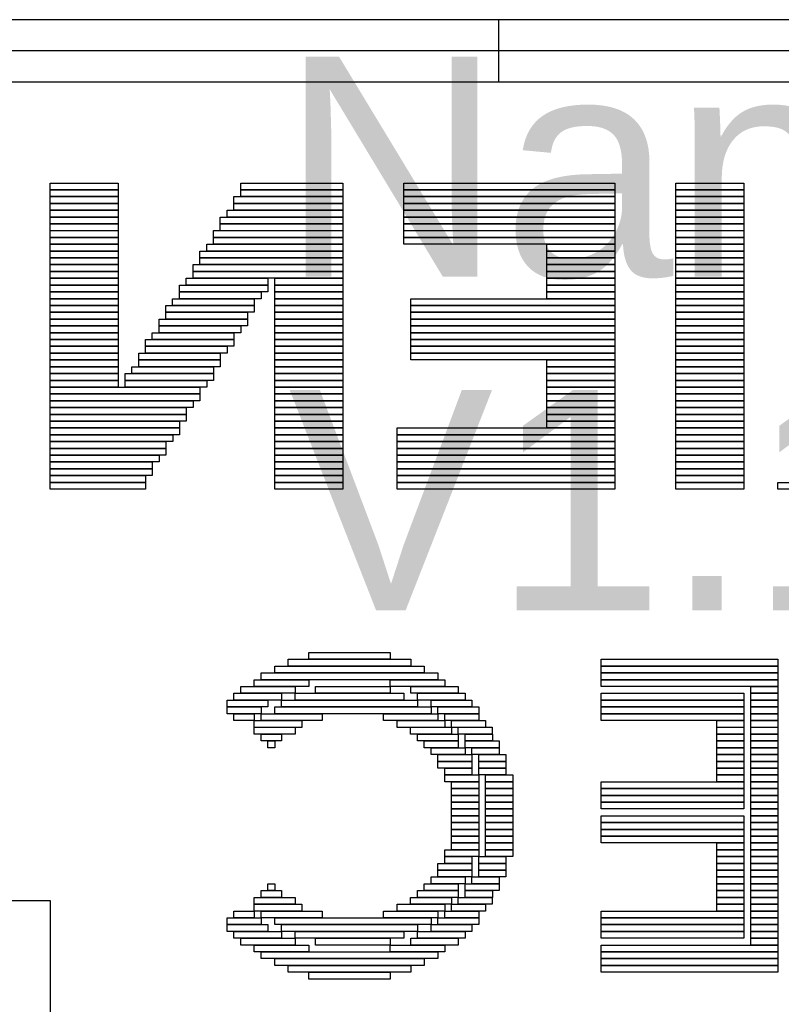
# Model space of a CAD drawing. Header units: millimetres. Extents: x -2.4 to 42.1, y -2.4 to 40.2.
# Tile 6 of 12: x 19.3 to 21.7, y 15.4 to 18.6. Entities that reach past the tile are written whole.
import ezdxf

# ---------------------------------------------------------------- set-up
doc = ezdxf.new("R2010")
doc.units = ezdxf.units.MM
doc.header["$MEASUREMENT"] = 0
doc.layers.add('SILK-BOT', color=6, linetype='Continuous')
doc.layers.add('SILK-TOP', color=7, linetype='Continuous')

msp = doc.modelspace()

# ---------------------------------------------------------------- linework, layer by layer
at = {"layer": 'SILK-BOT'}
for p, q in [((27.8262, 18.5842), (13.8258, 18.5842)), ((20.826, 18.5842), (20.826, 18.3835)), ((27.8262, 18.4838), (13.8258, 18.4838)), ((13.8258, 18.3835), (27.8262, 18.3835))]:
    msp.add_line(p, q, dxfattribs=at)
for points in [[(19.5977, 18.0345), (19.3779, 18.0345), (19.3779, 18.0565), (19.5977, 18.0565), (19.5977, 18.0345)], [(19.5977, 18.0125), (19.3779, 18.0125), (19.3779, 18.0345), (19.5977, 18.0345), (19.5977, 18.0125)], [(20.323, 18.0345), (19.9934, 18.0345), (19.9934, 18.0565), (20.323, 18.0565), (20.323, 18.0345)], [(20.323, 18.0125), (19.9934, 18.0125), (19.9934, 18.0345), (20.323, 18.0345), (20.323, 18.0125)], [(21.202, 18.0345), (20.5207, 18.0345), (20.5207, 18.0565), (21.202, 18.0565), (21.202, 18.0345)], [(21.202, 18.0125), (20.5207, 18.0125), (20.5207, 18.0345), (21.202, 18.0345), (21.202, 18.0125)], [(21.6197, 18.0345), (21.3999, 18.0345), (21.3999, 18.0565), (21.6197, 18.0565), (21.6197, 18.0345)], [(21.6197, 18.0125), (21.3999, 18.0125), (21.3999, 18.0345), (21.6197, 18.0345), (21.6197, 18.0125)], [(19.5977, 17.9906), (19.3779, 17.9906), (19.3779, 18.0126), (19.5977, 18.0126), (19.5977, 17.9906)], [(20.323, 17.9906), (19.9712, 17.9906), (19.9712, 18.0126), (20.323, 18.0126), (20.323, 17.9906)], [(21.202, 17.9906), (20.5207, 17.9906), (20.5207, 18.0126), (21.202, 18.0126), (21.202, 17.9906)], [(21.6197, 17.9906), (21.3999, 17.9906), (21.3999, 18.0126), (21.6197, 18.0126), (21.6197, 17.9906)], [(19.5977, 17.9686), (19.3779, 17.9686), (19.3779, 17.9906), (19.5977, 17.9906), (19.5977, 17.9686)], [(20.323, 17.9686), (19.9712, 17.9686), (19.9712, 17.9906), (20.323, 17.9906), (20.323, 17.9686)], [(21.202, 17.9686), (20.5207, 17.9686), (20.5207, 17.9906), (21.202, 17.9906), (21.202, 17.9686)], [(21.6197, 17.9686), (21.3999, 17.9686), (21.3999, 17.9906), (21.6197, 17.9906), (21.6197, 17.9686)], [(19.5977, 17.9466), (19.3779, 17.9466), (19.3779, 17.9686), (19.5977, 17.9686), (19.5977, 17.9466)], [(19.5977, 17.9247), (19.3779, 17.9247), (19.3779, 17.9466), (19.5977, 17.9466), (19.5977, 17.9247)], [(20.323, 17.9247), (19.9274, 17.9247), (19.9274, 17.9466), (20.323, 17.9466), (20.323, 17.9247)], [(20.323, 17.9466), (19.9492, 17.9466), (19.9492, 17.9686), (20.323, 17.9686), (20.323, 17.9466)], [(21.202, 17.9466), (20.5207, 17.9466), (20.5207, 17.9686), (21.202, 17.9686), (21.202, 17.9466)], [(21.202, 17.9247), (20.5207, 17.9247), (20.5207, 17.9466), (21.202, 17.9466), (21.202, 17.9247)], [(21.6197, 17.9466), (21.3999, 17.9466), (21.3999, 17.9686), (21.6197, 17.9686), (21.6197, 17.9466)], [(21.6197, 17.9247), (21.3999, 17.9247), (21.3999, 17.9466), (21.6197, 17.9466), (21.6197, 17.9247)], [(19.5977, 17.9026), (19.3779, 17.9026), (19.3779, 17.9247), (19.5977, 17.9247), (19.5977, 17.9026)], [(20.323, 17.9026), (19.9274, 17.9026), (19.9274, 17.9247), (20.323, 17.9247), (20.323, 17.9026)], [(21.202, 17.9026), (20.5207, 17.9026), (20.5207, 17.9247), (21.202, 17.9247), (21.202, 17.9026)], [(21.6197, 17.9026), (21.3999, 17.9026), (21.3999, 17.9247), (21.6197, 17.9247), (21.6197, 17.9026)], [(19.5977, 17.8807), (19.3779, 17.8807), (19.3779, 17.9027), (19.5977, 17.9027), (19.5977, 17.8807)], [(19.5977, 17.8587), (19.3779, 17.8587), (19.3779, 17.8807), (19.5977, 17.8807), (19.5977, 17.8587)], [(20.323, 17.8807), (19.9054, 17.8807), (19.9054, 17.9027), (20.323, 17.9027), (20.323, 17.8807)], [(20.323, 17.8587), (19.9054, 17.8587), (19.9054, 17.8807), (20.323, 17.8807), (20.323, 17.8587)], [(21.202, 17.8807), (20.5207, 17.8807), (20.5207, 17.9027), (21.202, 17.9027), (21.202, 17.8807)], [(21.202, 17.8587), (20.5207, 17.8587), (20.5207, 17.8807), (21.202, 17.8807), (21.202, 17.8587)], [(21.6197, 17.8807), (21.3999, 17.8807), (21.3999, 17.9027), (21.6197, 17.9027), (21.6197, 17.8807)], [(21.6197, 17.8587), (21.3999, 17.8587), (21.3999, 17.8807), (21.6197, 17.8807), (21.6197, 17.8587)], [(19.5977, 17.8367), (19.3779, 17.8367), (19.3779, 17.8587), (19.5977, 17.8587), (19.5977, 17.8367)], [(20.323, 17.8367), (19.8834, 17.8367), (19.8834, 17.8587), (20.323, 17.8587), (20.323, 17.8367)], [(21.2021, 17.8367), (20.9823, 17.8367), (20.9823, 17.8587), (21.2021, 17.8587), (21.2021, 17.8367)], [(21.6197, 17.8367), (21.3999, 17.8367), (21.3999, 17.8587), (21.6197, 17.8587), (21.6197, 17.8367)], [(19.5977, 17.8147), (19.3779, 17.8147), (19.3779, 17.8367), (19.5977, 17.8367), (19.5977, 17.8147)], [(19.5977, 17.7929), (19.3779, 17.7929), (19.3779, 17.8148), (19.5977, 17.8148), (19.5977, 17.7929)], [(20.323, 17.8147), (19.8614, 17.8147), (19.8614, 17.8367), (20.323, 17.8367), (20.323, 17.8147)], [(20.323, 17.7929), (19.8614, 17.7929), (19.8614, 17.8148), (20.323, 17.8148), (20.323, 17.7929)], [(21.2021, 17.8147), (20.9823, 17.8147), (20.9823, 17.8367), (21.2021, 17.8367), (21.2021, 17.8147)], [(21.2021, 17.7929), (20.9823, 17.7929), (20.9823, 17.8148), (21.2021, 17.8148), (21.2021, 17.7929)], [(21.6197, 17.8147), (21.3999, 17.8147), (21.3999, 17.8367), (21.6197, 17.8367), (21.6197, 17.8147)], [(21.6197, 17.7929), (21.3999, 17.7929), (21.3999, 17.8148), (21.6197, 17.8148), (21.6197, 17.7929)], [(19.5977, 17.7708), (19.3779, 17.7708), (19.3779, 17.7929), (19.5977, 17.7929), (19.5977, 17.7708)], [(20.323, 17.7708), (19.8394, 17.7708), (19.8394, 17.7929), (20.323, 17.7929), (20.323, 17.7708)], [(21.2021, 17.7708), (20.9823, 17.7708), (20.9823, 17.7929), (21.2021, 17.7929), (21.2021, 17.7708)], [(21.6197, 17.7708), (21.3999, 17.7708), (21.3999, 17.7929), (21.6197, 17.7929), (21.6197, 17.7708)], [(19.5977, 17.7488), (19.3779, 17.7488), (19.3779, 17.7708), (19.5977, 17.7708), (19.5977, 17.7488)], [(19.5977, 17.7268), (19.3779, 17.7268), (19.3779, 17.7488), (19.5977, 17.7488), (19.5977, 17.7268)], [(20.0812, 17.7268), (19.8174, 17.7268), (19.8174, 17.7488), (20.0812, 17.7488), (20.0812, 17.7268)], [(20.323, 17.7488), (19.8394, 17.7488), (19.8394, 17.7708), (20.323, 17.7708), (20.323, 17.7488)], [(20.323, 17.7268), (20.1032, 17.7268), (20.1032, 17.7488), (20.323, 17.7488), (20.323, 17.7268)], [(21.2021, 17.7488), (20.9823, 17.7488), (20.9823, 17.7708), (21.2021, 17.7708), (21.2021, 17.7488)], [(21.2021, 17.7268), (20.9823, 17.7268), (20.9823, 17.7488), (21.2021, 17.7488), (21.2021, 17.7268)], [(21.6197, 17.7488), (21.3999, 17.7488), (21.3999, 17.7708), (21.6197, 17.7708), (21.6197, 17.7488)], [(21.6197, 17.7268), (21.3999, 17.7268), (21.3999, 17.7488), (21.6197, 17.7488), (21.6197, 17.7268)], [(19.5977, 17.7048), (19.3779, 17.7048), (19.3779, 17.7268), (19.5977, 17.7268), (19.5977, 17.7048)], [(20.0812, 17.7048), (19.7954, 17.7048), (19.7954, 17.7268), (20.0812, 17.7268), (20.0812, 17.7048)], [(20.323, 17.7048), (20.1032, 17.7048), (20.1032, 17.7268), (20.323, 17.7268), (20.323, 17.7048)], [(21.2021, 17.7048), (20.9823, 17.7048), (20.9823, 17.7268), (21.2021, 17.7268), (21.2021, 17.7048)], [(21.6197, 17.7048), (21.3999, 17.7048), (21.3999, 17.7268), (21.6197, 17.7268), (21.6197, 17.7048)], [(19.5977, 17.6829), (19.3779, 17.6829), (19.3779, 17.7049), (19.5977, 17.7049), (19.5977, 17.6829)], [(20.0592, 17.6829), (19.7954, 17.6829), (19.7954, 17.7049), (20.0592, 17.7049), (20.0592, 17.6829)], [(20.323, 17.6829), (20.1032, 17.6829), (20.1032, 17.7049), (20.323, 17.7049), (20.323, 17.6829)], [(21.2021, 17.6829), (20.9823, 17.6829), (20.9823, 17.7049), (21.2021, 17.7049), (21.2021, 17.6829)], [(21.6197, 17.6829), (21.3999, 17.6829), (21.3999, 17.7049), (21.6197, 17.7049), (21.6197, 17.6829)], [(19.5977, 17.6609), (19.3779, 17.6609), (19.3779, 17.6829), (19.5977, 17.6829), (19.5977, 17.6609)], [(19.5977, 17.6389), (19.3779, 17.6389), (19.3779, 17.6609), (19.5977, 17.6609), (19.5977, 17.6389)], [(20.0372, 17.6389), (19.7514, 17.6389), (19.7514, 17.6609), (20.0372, 17.6609), (20.0372, 17.6389)], [(20.0372, 17.6609), (19.7734, 17.6609), (19.7734, 17.6829), (20.0372, 17.6829), (20.0372, 17.6609)], [(20.323, 17.6609), (20.1032, 17.6609), (20.1032, 17.6829), (20.323, 17.6829), (20.323, 17.6609)], [(20.323, 17.6389), (20.1032, 17.6389), (20.1032, 17.6609), (20.323, 17.6609), (20.323, 17.6389)], [(21.2021, 17.6609), (20.5427, 17.6609), (20.5427, 17.6829), (21.2021, 17.6829), (21.2021, 17.6609)], [(21.2021, 17.6389), (20.5427, 17.6389), (20.5427, 17.6609), (21.2021, 17.6609), (21.2021, 17.6389)], [(21.6197, 17.6609), (21.3999, 17.6609), (21.3999, 17.6829), (21.6197, 17.6829), (21.6197, 17.6609)], [(21.6197, 17.6389), (21.3999, 17.6389), (21.3999, 17.6609), (21.6197, 17.6609), (21.6197, 17.6389)], [(19.5977, 17.6169), (19.3779, 17.6169), (19.3779, 17.6389), (19.5977, 17.6389), (19.5977, 17.6169)], [(20.0153, 17.6169), (19.7515, 17.6169), (19.7515, 17.6389), (20.0153, 17.6389), (20.0153, 17.6169)], [(20.323, 17.6169), (20.1032, 17.6169), (20.1032, 17.6389), (20.323, 17.6389), (20.323, 17.6169)], [(21.2021, 17.6169), (20.5427, 17.6169), (20.5427, 17.6389), (21.2021, 17.6389), (21.2021, 17.6169)], [(21.6197, 17.6169), (21.3999, 17.6169), (21.3999, 17.6389), (21.6197, 17.6389), (21.6197, 17.6169)], [(19.5977, 17.595), (19.3779, 17.595), (19.3779, 17.617), (19.5977, 17.617), (19.5977, 17.595)], [(19.5977, 17.573), (19.3779, 17.573), (19.3779, 17.595), (19.5977, 17.595), (19.5977, 17.573)], [(20.0152, 17.595), (19.7296, 17.595), (19.7296, 17.617), (20.0152, 17.617), (20.0152, 17.595)], [(19.9932, 17.573), (19.7296, 17.573), (19.7296, 17.595), (19.9932, 17.595), (19.9932, 17.573)], [(20.323, 17.595), (20.1032, 17.595), (20.1032, 17.617), (20.323, 17.617), (20.323, 17.595)], [(20.323, 17.573), (20.1032, 17.573), (20.1032, 17.595), (20.323, 17.595), (20.323, 17.573)], [(21.2021, 17.595), (20.5427, 17.595), (20.5427, 17.617), (21.2021, 17.617), (21.2021, 17.595)], [(21.2021, 17.573), (20.5427, 17.573), (20.5427, 17.595), (21.2021, 17.595), (21.2021, 17.573)], [(21.6197, 17.595), (21.3999, 17.595), (21.3999, 17.617), (21.6197, 17.617), (21.6197, 17.595)], [(21.6197, 17.573), (21.3999, 17.573), (21.3999, 17.595), (21.6197, 17.595), (21.6197, 17.573)], [(19.5977, 17.551), (19.3779, 17.551), (19.3779, 17.573), (19.5977, 17.573), (19.5977, 17.551)], [(19.9712, 17.551), (19.7076, 17.551), (19.7076, 17.573), (19.9712, 17.573), (19.9712, 17.551)], [(20.323, 17.551), (20.1032, 17.551), (20.1032, 17.573), (20.323, 17.573), (20.323, 17.551)], [(21.2021, 17.551), (20.5427, 17.551), (20.5427, 17.573), (21.2021, 17.573), (21.2021, 17.551)], [(21.6197, 17.551), (21.3999, 17.551), (21.3999, 17.573), (21.6197, 17.573), (21.6197, 17.551)], [(19.5977, 17.529), (19.3779, 17.529), (19.3779, 17.551), (19.5977, 17.551), (19.5977, 17.529)], [(19.5977, 17.5071), (19.3779, 17.5071), (19.3779, 17.529), (19.5977, 17.529), (19.5977, 17.5071)], [(19.9712, 17.529), (19.6856, 17.529), (19.6856, 17.551), (19.9712, 17.551), (19.9712, 17.529)], [(19.9494, 17.5071), (19.6856, 17.5071), (19.6856, 17.529), (19.9494, 17.529), (19.9494, 17.5071)], [(20.323, 17.529), (20.1032, 17.529), (20.1032, 17.551), (20.323, 17.551), (20.323, 17.529)], [(20.323, 17.5071), (20.1032, 17.5071), (20.1032, 17.529), (20.323, 17.529), (20.323, 17.5071)], [(21.2021, 17.529), (20.5427, 17.529), (20.5427, 17.551), (21.2021, 17.551), (21.2021, 17.529)], [(21.2021, 17.5071), (20.5427, 17.5071), (20.5427, 17.529), (21.2021, 17.529), (21.2021, 17.5071)], [(21.6197, 17.529), (21.3999, 17.529), (21.3999, 17.551), (21.6197, 17.551), (21.6197, 17.529)], [(21.6197, 17.5071), (21.3999, 17.5071), (21.3999, 17.529), (21.6197, 17.529), (21.6197, 17.5071)], [(19.5977, 17.4851), (19.3779, 17.4851), (19.3779, 17.5072), (19.5977, 17.5072), (19.5977, 17.4851)], [(19.9274, 17.4851), (19.6636, 17.4851), (19.6636, 17.5072), (19.9274, 17.5072), (19.9274, 17.4851)], [(20.323, 17.4851), (20.1032, 17.4851), (20.1032, 17.5072), (20.323, 17.5072), (20.323, 17.4851)], [(21.2021, 17.4851), (20.5427, 17.4851), (20.5427, 17.5072), (21.2021, 17.5072), (21.2021, 17.4851)], [(21.6197, 17.4851), (21.3999, 17.4851), (21.3999, 17.5072), (21.6197, 17.5072), (21.6197, 17.4851)], [(19.5977, 17.4631), (19.3779, 17.4631), (19.3779, 17.4851), (19.5977, 17.4851), (19.5977, 17.4631)], [(19.5977, 17.4411), (19.3779, 17.4411), (19.3779, 17.4631), (19.5977, 17.4631), (19.5977, 17.4411)], [(19.9054, 17.4411), (19.6416, 17.4411), (19.6416, 17.4631), (19.9054, 17.4631), (19.9054, 17.4411)], [(19.9274, 17.4631), (19.6636, 17.4631), (19.6636, 17.4851), (19.9274, 17.4851), (19.9274, 17.4631)], [(20.323, 17.4631), (20.1032, 17.4631), (20.1032, 17.4851), (20.323, 17.4851), (20.323, 17.4631)], [(20.323, 17.4411), (20.1032, 17.4411), (20.1032, 17.4631), (20.323, 17.4631), (20.323, 17.4411)], [(21.2021, 17.4631), (20.9823, 17.4631), (20.9823, 17.4851), (21.2021, 17.4851), (21.2021, 17.4631)], [(21.2021, 17.4411), (20.9823, 17.4411), (20.9823, 17.4631), (21.2021, 17.4631), (21.2021, 17.4411)], [(21.6197, 17.4631), (21.3999, 17.4631), (21.3999, 17.4851), (21.6197, 17.4851), (21.6197, 17.4631)], [(21.6197, 17.4411), (21.3999, 17.4411), (21.3999, 17.4631), (21.6197, 17.4631), (21.6197, 17.4411)], [(19.5977, 17.4191), (19.3779, 17.4191), (19.3779, 17.4411), (19.5977, 17.4411), (19.5977, 17.4191)], [(19.9054, 17.4191), (19.6198, 17.4191), (19.6198, 17.4411), (19.9054, 17.4411), (19.9054, 17.4191)], [(20.323, 17.4191), (20.1032, 17.4191), (20.1032, 17.4411), (20.323, 17.4411), (20.323, 17.4191)], [(21.2021, 17.4191), (20.9823, 17.4191), (20.9823, 17.4411), (21.2021, 17.4411), (21.2021, 17.4191)], [(21.6197, 17.4191), (21.3999, 17.4191), (21.3999, 17.4411), (21.6197, 17.4411), (21.6197, 17.4191)], [(19.5977, 17.3971), (19.3779, 17.3971), (19.3779, 17.4191), (19.5977, 17.4191), (19.5977, 17.3971)], [(19.8834, 17.3971), (19.6196, 17.3971), (19.6196, 17.4191), (19.8834, 17.4191), (19.8834, 17.3971)], [(20.323, 17.3971), (20.1032, 17.3971), (20.1032, 17.4191), (20.323, 17.4191), (20.323, 17.3971)], [(21.2021, 17.3971), (20.9823, 17.3971), (20.9823, 17.4191), (21.2021, 17.4191), (21.2021, 17.3971)], [(21.6197, 17.3971), (21.3999, 17.3971), (21.3999, 17.4191), (21.6197, 17.4191), (21.6197, 17.3971)], [(19.8614, 17.3753), (19.378, 17.3753), (19.378, 17.3972), (19.8614, 17.3972), (19.8614, 17.3753)], [(19.8614, 17.3532), (19.378, 17.3532), (19.378, 17.3753), (19.8614, 17.3753), (19.8614, 17.3532)], [(20.323, 17.3753), (20.1032, 17.3753), (20.1032, 17.3972), (20.323, 17.3972), (20.323, 17.3753)], [(20.323, 17.3532), (20.1032, 17.3532), (20.1032, 17.3753), (20.323, 17.3753), (20.323, 17.3532)], [(21.2021, 17.3753), (20.9823, 17.3753), (20.9823, 17.3972), (21.2021, 17.3972), (21.2021, 17.3753)], [(21.2021, 17.3532), (20.9823, 17.3532), (20.9823, 17.3753), (21.2021, 17.3753), (21.2021, 17.3532)], [(21.6197, 17.3753), (21.3999, 17.3753), (21.3999, 17.3972), (21.6197, 17.3972), (21.6197, 17.3753)], [(21.6197, 17.3532), (21.3999, 17.3532), (21.3999, 17.3753), (21.6197, 17.3753), (21.6197, 17.3532)], [(19.8394, 17.3312), (19.3778, 17.3312), (19.3778, 17.3532), (19.8394, 17.3532), (19.8394, 17.3312)], [(20.323, 17.3312), (20.1032, 17.3312), (20.1032, 17.3532), (20.323, 17.3532), (20.323, 17.3312)], [(21.2021, 17.3312), (20.9823, 17.3312), (20.9823, 17.3532), (21.2021, 17.3532), (21.2021, 17.3312)], [(21.6197, 17.3312), (21.3999, 17.3312), (21.3999, 17.3532), (21.6197, 17.3532), (21.6197, 17.3312)], [(19.8175, 17.3092), (19.3779, 17.3092), (19.3779, 17.3312), (19.8175, 17.3312), (19.8175, 17.3092)], [(19.8175, 17.2873), (19.3779, 17.2873), (19.3779, 17.3093), (19.8175, 17.3093), (19.8175, 17.2873)], [(20.323, 17.3092), (20.1032, 17.3092), (20.1032, 17.3312), (20.323, 17.3312), (20.323, 17.3092)], [(20.323, 17.2873), (20.1032, 17.2873), (20.1032, 17.3093), (20.323, 17.3093), (20.323, 17.2873)], [(21.2021, 17.3092), (20.9823, 17.3092), (20.9823, 17.3312), (21.2021, 17.3312), (21.2021, 17.3092)], [(21.2021, 17.2873), (20.9823, 17.2873), (20.9823, 17.3093), (21.2021, 17.3093), (21.2021, 17.2873)], [(21.6197, 17.3092), (21.3999, 17.3092), (21.3999, 17.3312), (21.6197, 17.3312), (21.6197, 17.3092)], [(21.6197, 17.2873), (21.3999, 17.2873), (21.3999, 17.3093), (21.6197, 17.3093), (21.6197, 17.2873)], [(19.7955, 17.2653), (19.3779, 17.2653), (19.3779, 17.2873), (19.7955, 17.2873), (19.7955, 17.2653)], [(20.323, 17.2653), (20.1032, 17.2653), (20.1032, 17.2873), (20.323, 17.2873), (20.323, 17.2653)], [(21.2021, 17.2653), (20.9823, 17.2653), (20.9823, 17.2873), (21.2021, 17.2873), (21.2021, 17.2653)], [(21.6197, 17.2653), (21.3999, 17.2653), (21.3999, 17.2873), (21.6197, 17.2873), (21.6197, 17.2653)], [(19.7955, 17.2433), (19.3779, 17.2433), (19.3779, 17.2653), (19.7955, 17.2653), (19.7955, 17.2433)], [(19.7735, 17.2214), (19.3779, 17.2214), (19.3779, 17.2433), (19.7735, 17.2433), (19.7735, 17.2214)], [(20.323, 17.2433), (20.1032, 17.2433), (20.1032, 17.2653), (20.323, 17.2653), (20.323, 17.2433)], [(20.323, 17.2214), (20.1032, 17.2214), (20.1032, 17.2433), (20.323, 17.2433), (20.323, 17.2214)], [(21.202, 17.2433), (20.4987, 17.2433), (20.4987, 17.2653), (21.202, 17.2653), (21.202, 17.2433)], [(21.202, 17.2214), (20.4987, 17.2214), (20.4987, 17.2433), (21.202, 17.2433), (21.202, 17.2214)], [(21.6197, 17.2433), (21.3999, 17.2433), (21.3999, 17.2653), (21.6197, 17.2653), (21.6197, 17.2433)], [(21.6197, 17.2214), (21.3999, 17.2214), (21.3999, 17.2433), (21.6197, 17.2433), (21.6197, 17.2214)], [(19.7515, 17.1993), (19.3779, 17.1993), (19.3779, 17.2214), (19.7515, 17.2214), (19.7515, 17.1993)], [(20.323, 17.1993), (20.1032, 17.1993), (20.1032, 17.2214), (20.323, 17.2214), (20.323, 17.1993)], [(21.202, 17.1993), (20.4987, 17.1993), (20.4987, 17.2214), (21.202, 17.2214), (21.202, 17.1993)], [(21.6197, 17.1993), (21.3999, 17.1993), (21.3999, 17.2214), (21.6197, 17.2214), (21.6197, 17.1993)], [(19.7296, 17.1554), (19.3778, 17.1554), (19.3778, 17.1774), (19.7296, 17.1774), (19.7296, 17.1554)], [(19.7515, 17.1774), (19.3779, 17.1774), (19.3779, 17.1994), (19.7515, 17.1994), (19.7515, 17.1774)], [(20.323, 17.1774), (20.1032, 17.1774), (20.1032, 17.1994), (20.323, 17.1994), (20.323, 17.1774)], [(20.323, 17.1554), (20.1032, 17.1554), (20.1032, 17.1774), (20.323, 17.1774), (20.323, 17.1554)], [(21.202, 17.1774), (20.4987, 17.1774), (20.4987, 17.1994), (21.202, 17.1994), (21.202, 17.1774)], [(21.202, 17.1554), (20.4987, 17.1554), (20.4987, 17.1774), (21.202, 17.1774), (21.202, 17.1554)], [(21.6197, 17.1774), (21.3999, 17.1774), (21.3999, 17.1994), (21.6197, 17.1994), (21.6197, 17.1774)], [(21.6197, 17.1554), (21.3999, 17.1554), (21.3999, 17.1774), (21.6197, 17.1774), (21.6197, 17.1554)], [(19.7076, 17.1334), (19.3778, 17.1334), (19.3778, 17.1554), (19.7076, 17.1554), (19.7076, 17.1334)], [(20.323, 17.1334), (20.1032, 17.1334), (20.1032, 17.1554), (20.323, 17.1554), (20.323, 17.1334)], [(21.202, 17.1334), (20.4987, 17.1334), (20.4987, 17.1554), (21.202, 17.1554), (21.202, 17.1334)], [(21.6197, 17.1334), (21.3999, 17.1334), (21.3999, 17.1554), (21.6197, 17.1554), (21.6197, 17.1334)], [(19.7076, 17.1114), (19.3778, 17.1114), (19.3778, 17.1334), (19.7076, 17.1334), (19.7076, 17.1114)], [(20.323, 17.1114), (20.1032, 17.1114), (20.1032, 17.1334), (20.323, 17.1334), (20.323, 17.1114)], [(21.202, 17.1114), (20.4987, 17.1114), (20.4987, 17.1334), (21.202, 17.1334), (21.202, 17.1114)], [(21.6197, 17.1114), (21.3999, 17.1114), (21.3999, 17.1334), (21.6197, 17.1334), (21.6197, 17.1114)], [(19.6856, 17.0894), (19.3778, 17.0894), (19.3778, 17.1114), (19.6856, 17.1114), (19.6856, 17.0894)], [(19.6856, 17.0675), (19.3778, 17.0675), (19.3778, 17.0896), (19.6856, 17.0896), (19.6856, 17.0675)], [(20.323, 17.0894), (20.1032, 17.0894), (20.1032, 17.1114), (20.323, 17.1114), (20.323, 17.0894)], [(20.323, 17.0675), (20.1032, 17.0675), (20.1032, 17.0896), (20.323, 17.0896), (20.323, 17.0675)], [(21.202, 17.0894), (20.4987, 17.0894), (20.4987, 17.1114), (21.202, 17.1114), (21.202, 17.0894)], [(21.202, 17.0675), (20.4987, 17.0675), (20.4987, 17.0896), (21.202, 17.0896), (21.202, 17.0675)], [(21.6197, 17.0894), (21.3999, 17.0894), (21.3999, 17.1114), (21.6197, 17.1114), (21.6197, 17.0894)], [(21.6197, 17.0675), (21.3999, 17.0675), (21.3999, 17.0896), (21.6197, 17.0896), (21.6197, 17.0675)], [(21.9932, 17.0675), (21.7296, 17.0675), (21.7296, 17.0896), (21.9932, 17.0896), (21.9932, 17.0675)], [(20.4768, 16.5181), (20.2131, 16.5181), (20.2131, 16.54), (20.4768, 16.54), (20.4768, 16.5181)], [(20.5427, 16.496), (20.1471, 16.496), (20.1471, 16.5181), (20.5427, 16.5181), (20.5427, 16.496)], [(21.7296, 16.496), (21.1581, 16.496), (21.1581, 16.5181), (21.7296, 16.5181), (21.7296, 16.496)], [(20.5866, 16.4741), (20.1032, 16.4741), (20.1032, 16.4961), (20.5866, 16.4961), (20.5866, 16.4741)], [(21.7296, 16.4741), (21.1581, 16.4741), (21.1581, 16.4961), (21.7296, 16.4961), (21.7296, 16.4741)], [(20.2131, 16.4301), (20.0372, 16.4301), (20.0372, 16.4521), (20.2131, 16.4521), (20.2131, 16.4301)], [(20.6306, 16.4521), (20.0592, 16.4521), (20.0592, 16.4741), (20.6306, 16.4741), (20.6306, 16.4521)], [(20.6526, 16.4301), (20.4768, 16.4301), (20.4768, 16.4521), (20.6526, 16.4521), (20.6526, 16.4301)], [(21.7296, 16.4521), (21.1581, 16.4521), (21.1581, 16.4741), (21.7296, 16.4741), (21.7296, 16.4521)], [(21.7296, 16.4301), (21.1581, 16.4301), (21.1581, 16.4521), (21.7296, 16.4521), (21.7296, 16.4301)], [(20.1691, 16.4081), (19.9933, 16.4081), (19.9933, 16.4301), (20.1691, 16.4301), (20.1691, 16.4081)], [(20.4769, 16.4081), (20.2352, 16.4081), (20.2352, 16.4301), (20.4769, 16.4301), (20.4769, 16.4081)], [(20.6966, 16.4081), (20.5428, 16.4081), (20.5428, 16.4301), (20.6966, 16.4301), (20.6966, 16.4081)], [(21.7296, 16.4081), (21.6416, 16.4081), (21.6416, 16.4301), (21.7296, 16.4301), (21.7296, 16.4081)], [(20.0812, 16.3642), (19.9492, 16.3642), (19.9492, 16.3863), (20.0812, 16.3863), (20.0812, 16.3642)], [(20.1252, 16.3863), (19.9712, 16.3863), (19.9712, 16.4082), (20.1252, 16.4082), (20.1252, 16.3863)], [(20.5646, 16.3642), (20.1252, 16.3642), (20.1252, 16.3863), (20.5646, 16.3863), (20.5646, 16.3642)], [(20.5207, 16.3863), (20.169, 16.3863), (20.169, 16.4082), (20.5207, 16.4082), (20.5207, 16.3863)], [(20.7186, 16.3863), (20.5646, 16.3863), (20.5646, 16.4082), (20.7186, 16.4082), (20.7186, 16.3863)], [(20.7405, 16.3642), (20.6087, 16.3642), (20.6087, 16.3863), (20.7405, 16.3863), (20.7405, 16.3642)], [(21.6197, 16.3863), (21.1581, 16.3863), (21.1581, 16.4082), (21.6197, 16.4082), (21.6197, 16.3863)], [(21.6197, 16.3642), (21.1581, 16.3642), (21.1581, 16.3863), (21.6197, 16.3863), (21.6197, 16.3642)], [(21.7296, 16.3863), (21.6416, 16.3863), (21.6416, 16.4082), (21.7296, 16.4082), (21.7296, 16.3863)], [(21.7296, 16.3642), (21.6416, 16.3642), (21.6416, 16.3863), (21.7296, 16.3863), (21.7296, 16.3642)], [(20.0592, 16.3422), (19.9492, 16.3422), (19.9492, 16.3642), (20.0592, 16.3642), (20.0592, 16.3422)], [(20.6088, 16.3422), (20.1032, 16.3422), (20.1032, 16.3642), (20.6088, 16.3642), (20.6088, 16.3422)], [(20.7625, 16.3422), (20.6307, 16.3422), (20.6307, 16.3642), (20.7625, 16.3642), (20.7625, 16.3422)], [(21.6197, 16.3422), (21.1581, 16.3422), (21.1581, 16.3642), (21.6197, 16.3642), (21.6197, 16.3422)], [(21.7296, 16.3422), (21.6416, 16.3422), (21.6416, 16.3642), (21.7296, 16.3642), (21.7296, 16.3422)], [(20.0372, 16.3202), (19.9712, 16.3202), (19.9712, 16.3422), (20.0372, 16.3422), (20.0372, 16.3202)], [(20.191, 16.2982), (20.0372, 16.2982), (20.0372, 16.3202), (20.191, 16.3202), (20.191, 16.2982)], [(20.257, 16.3202), (20.0592, 16.3202), (20.0592, 16.3422), (20.257, 16.3422), (20.257, 16.3202)], [(20.6306, 16.3202), (20.4547, 16.3202), (20.4547, 16.3422), (20.6306, 16.3422), (20.6306, 16.3202)], [(20.6526, 16.2982), (20.4988, 16.2982), (20.4988, 16.3202), (20.6526, 16.3202), (20.6526, 16.2982)], [(20.7624, 16.3202), (20.6526, 16.3202), (20.6526, 16.3422), (20.7624, 16.3422), (20.7624, 16.3202)], [(20.7845, 16.2982), (20.6746, 16.2982), (20.6746, 16.3202), (20.7845, 16.3202), (20.7845, 16.2982)], [(21.6197, 16.3202), (21.1581, 16.3202), (21.1581, 16.3422), (21.6197, 16.3422), (21.6197, 16.3202)], [(21.6196, 16.2982), (21.5318, 16.2982), (21.5318, 16.3202), (21.6196, 16.3202), (21.6196, 16.2982)], [(21.7296, 16.3202), (21.6416, 16.3202), (21.6416, 16.3422), (21.7296, 16.3422), (21.7296, 16.3202)], [(21.7296, 16.2982), (21.6416, 16.2982), (21.6416, 16.3202), (21.7296, 16.3202), (21.7296, 16.2982)], [(20.169, 16.2763), (20.0372, 16.2763), (20.0372, 16.2983), (20.169, 16.2983), (20.169, 16.2763)], [(20.6746, 16.2763), (20.5426, 16.2763), (20.5426, 16.2983), (20.6746, 16.2983), (20.6746, 16.2763)], [(20.8064, 16.2763), (20.6966, 16.2763), (20.6966, 16.2983), (20.8064, 16.2983), (20.8064, 16.2763)], [(21.6196, 16.2763), (21.5318, 16.2763), (21.5318, 16.2983), (21.6196, 16.2983), (21.6196, 16.2763)], [(21.7296, 16.2763), (21.6416, 16.2763), (21.6416, 16.2983), (21.7296, 16.2983), (21.7296, 16.2763)], [(20.1252, 16.2543), (20.0592, 16.2543), (20.0592, 16.2763), (20.1252, 16.2763), (20.1252, 16.2543)], [(20.1032, 16.2324), (20.0812, 16.2324), (20.0812, 16.2543), (20.1032, 16.2543), (20.1032, 16.2324)], [(20.6966, 16.2543), (20.5646, 16.2543), (20.5646, 16.2763), (20.6966, 16.2763), (20.6966, 16.2543)], [(20.6966, 16.2324), (20.5867, 16.2324), (20.5867, 16.2543), (20.6966, 16.2543), (20.6966, 16.2324)], [(20.8066, 16.2543), (20.7186, 16.2543), (20.7186, 16.2763), (20.8066, 16.2763), (20.8066, 16.2543)], [(20.8284, 16.2324), (20.7186, 16.2324), (20.7186, 16.2543), (20.8284, 16.2543), (20.8284, 16.2324)], [(21.6196, 16.2543), (21.5318, 16.2543), (21.5318, 16.2763), (21.6196, 16.2763), (21.6196, 16.2543)], [(21.6196, 16.2324), (21.5318, 16.2324), (21.5318, 16.2543), (21.6196, 16.2543), (21.6196, 16.2324)], [(21.7296, 16.2543), (21.6416, 16.2543), (21.6416, 16.2763), (21.7296, 16.2763), (21.7296, 16.2543)], [(21.7296, 16.2324), (21.6416, 16.2324), (21.6416, 16.2543), (21.7296, 16.2543), (21.7296, 16.2324)], [(20.7185, 16.2103), (20.6086, 16.2103), (20.6086, 16.2324), (20.7185, 16.2324), (20.7185, 16.2103)], [(20.8285, 16.2103), (20.7405, 16.2103), (20.7405, 16.2324), (20.8285, 16.2324), (20.8285, 16.2103)], [(21.6196, 16.2103), (21.5318, 16.2103), (21.5318, 16.2324), (21.6196, 16.2324), (21.6196, 16.2103)], [(21.7296, 16.2103), (21.6416, 16.2103), (21.6416, 16.2324), (21.7296, 16.2324), (21.7296, 16.2103)], [(20.7405, 16.1884), (20.6307, 16.1884), (20.6307, 16.2104), (20.7405, 16.2104), (20.7405, 16.1884)], [(20.8504, 16.1884), (20.7624, 16.1884), (20.7624, 16.2104), (20.8504, 16.2104), (20.8504, 16.1884)], [(21.6196, 16.1884), (21.5318, 16.1884), (21.5318, 16.2104), (21.6196, 16.2104), (21.6196, 16.1884)], [(21.7296, 16.1884), (21.6416, 16.1884), (21.6416, 16.2104), (21.7296, 16.2104), (21.7296, 16.1884)], [(20.7405, 16.1664), (20.6307, 16.1664), (20.6307, 16.1884), (20.7405, 16.1884), (20.7405, 16.1664)], [(20.7404, 16.1444), (20.6526, 16.1444), (20.6526, 16.1664), (20.7404, 16.1664), (20.7404, 16.1444)], [(20.8504, 16.1664), (20.7624, 16.1664), (20.7624, 16.1884), (20.8504, 16.1884), (20.8504, 16.1664)], [(20.8504, 16.1444), (20.7624, 16.1444), (20.7624, 16.1664), (20.8504, 16.1664), (20.8504, 16.1444)], [(21.6196, 16.1664), (21.5318, 16.1664), (21.5318, 16.1884), (21.6196, 16.1884), (21.6196, 16.1664)], [(21.6196, 16.1444), (21.5318, 16.1444), (21.5318, 16.1664), (21.6196, 16.1664), (21.6196, 16.1444)], [(21.7296, 16.1664), (21.6416, 16.1664), (21.6416, 16.1884), (21.7296, 16.1884), (21.7296, 16.1664)], [(21.7296, 16.1444), (21.6416, 16.1444), (21.6416, 16.1664), (21.7296, 16.1664), (21.7296, 16.1444)], [(20.7624, 16.1224), (20.6526, 16.1224), (20.6526, 16.1444), (20.7624, 16.1444), (20.7624, 16.1224)], [(20.8724, 16.1224), (20.7846, 16.1224), (20.7846, 16.1444), (20.8724, 16.1444), (20.8724, 16.1224)], [(21.6196, 16.1224), (21.5318, 16.1224), (21.5318, 16.1444), (21.6196, 16.1444), (21.6196, 16.1224)], [(21.7296, 16.1224), (21.6416, 16.1224), (21.6416, 16.1444), (21.7296, 16.1444), (21.7296, 16.1224)], [(20.7624, 16.1004), (20.6746, 16.1004), (20.6746, 16.1224), (20.7624, 16.1224), (20.7624, 16.1004)], [(20.7624, 16.0785), (20.6746, 16.0785), (20.6746, 16.1006), (20.7624, 16.1006), (20.7624, 16.0785)], [(20.8724, 16.1004), (20.7846, 16.1004), (20.7846, 16.1224), (20.8724, 16.1224), (20.8724, 16.1004)], [(20.8724, 16.0785), (20.7846, 16.0785), (20.7846, 16.1006), (20.8724, 16.1006), (20.8724, 16.0785)], [(21.6197, 16.1004), (21.1581, 16.1004), (21.1581, 16.1224), (21.6197, 16.1224), (21.6197, 16.1004)], [(21.6197, 16.0785), (21.1581, 16.0785), (21.1581, 16.1006), (21.6197, 16.1006), (21.6197, 16.0785)], [(21.7296, 16.1004), (21.6416, 16.1004), (21.6416, 16.1224), (21.7296, 16.1224), (21.7296, 16.1004)], [(21.7296, 16.0785), (21.6416, 16.0785), (21.6416, 16.1006), (21.7296, 16.1006), (21.7296, 16.0785)], [(20.7624, 16.0565), (20.6746, 16.0565), (20.6746, 16.0785), (20.7624, 16.0785), (20.7624, 16.0565)], [(20.8724, 16.0565), (20.7846, 16.0565), (20.7846, 16.0785), (20.8724, 16.0785), (20.8724, 16.0565)], [(21.6197, 16.0565), (21.1581, 16.0565), (21.1581, 16.0785), (21.6197, 16.0785), (21.6197, 16.0565)], [(21.7296, 16.0565), (21.6416, 16.0565), (21.6416, 16.0785), (21.7296, 16.0785), (21.7296, 16.0565)], [(20.7624, 16.0345), (20.6746, 16.0345), (20.6746, 16.0565), (20.7624, 16.0565), (20.7624, 16.0345)], [(20.7624, 16.0125), (20.6746, 16.0125), (20.6746, 16.0345), (20.7624, 16.0345), (20.7624, 16.0125)], [(20.8724, 16.0345), (20.7846, 16.0345), (20.7846, 16.0565), (20.8724, 16.0565), (20.8724, 16.0345)], [(20.8724, 16.0125), (20.7846, 16.0125), (20.7846, 16.0345), (20.8724, 16.0345), (20.8724, 16.0125)], [(21.6197, 16.0345), (21.1581, 16.0345), (21.1581, 16.0565), (21.6197, 16.0565), (21.6197, 16.0345)], [(21.7296, 16.0345), (21.6416, 16.0345), (21.6416, 16.0565), (21.7296, 16.0565), (21.7296, 16.0345)], [(21.7296, 16.0125), (21.6416, 16.0125), (21.6416, 16.0345), (21.7296, 16.0345), (21.7296, 16.0125)], [(20.7624, 15.9905), (20.6746, 15.9905), (20.6746, 16.0125), (20.7624, 16.0125), (20.7624, 15.9905)], [(20.8724, 15.9905), (20.7846, 15.9905), (20.7846, 16.0125), (20.8724, 16.0125), (20.8724, 15.9905)], [(21.6197, 15.9905), (21.1581, 15.9905), (21.1581, 16.0125), (21.6197, 16.0125), (21.6197, 15.9905)], [(21.7296, 15.9905), (21.6416, 15.9905), (21.6416, 16.0125), (21.7296, 16.0125), (21.7296, 15.9905)], [(20.7624, 15.9687), (20.6746, 15.9687), (20.6746, 15.9906), (20.7624, 15.9906), (20.7624, 15.9687)], [(20.7624, 15.9467), (20.6746, 15.9467), (20.6746, 15.9687), (20.7624, 15.9687), (20.7624, 15.9467)], [(20.8724, 15.9687), (20.7846, 15.9687), (20.7846, 15.9906), (20.8724, 15.9906), (20.8724, 15.9687)], [(20.8724, 15.9467), (20.7846, 15.9467), (20.7846, 15.9687), (20.8724, 15.9687), (20.8724, 15.9467)], [(21.6197, 15.9687), (21.1581, 15.9687), (21.1581, 15.9906), (21.6197, 15.9906), (21.6197, 15.9687)], [(21.6197, 15.9467), (21.1581, 15.9467), (21.1581, 15.9687), (21.6197, 15.9687), (21.6197, 15.9467)], [(21.7296, 15.9687), (21.6416, 15.9687), (21.6416, 15.9906), (21.7296, 15.9906), (21.7296, 15.9687)], [(21.7296, 15.9467), (21.6416, 15.9467), (21.6416, 15.9687), (21.7296, 15.9687), (21.7296, 15.9467)], [(20.7624, 15.9246), (20.6746, 15.9246), (20.6746, 15.9467), (20.7624, 15.9467), (20.7624, 15.9246)], [(20.8724, 15.9246), (20.7846, 15.9246), (20.7846, 15.9467), (20.8724, 15.9467), (20.8724, 15.9246)], [(21.6197, 15.9246), (21.1581, 15.9246), (21.1581, 15.9467), (21.6197, 15.9467), (21.6197, 15.9246)], [(21.7296, 15.9246), (21.6416, 15.9246), (21.6416, 15.9467), (21.7296, 15.9467), (21.7296, 15.9246)], [(20.7624, 15.9026), (20.6746, 15.9026), (20.6746, 15.9246), (20.7624, 15.9246), (20.7624, 15.9026)], [(20.8724, 15.9026), (20.7846, 15.9026), (20.7846, 15.9246), (20.8724, 15.9246), (20.8724, 15.9026)], [(21.6196, 15.9026), (21.5318, 15.9026), (21.5318, 15.9246), (21.6196, 15.9246), (21.6196, 15.9026)], [(21.7296, 15.9026), (21.6416, 15.9026), (21.6416, 15.9246), (21.7296, 15.9246), (21.7296, 15.9026)], [(20.7624, 15.8807), (20.6526, 15.8807), (20.6526, 15.9027), (20.7624, 15.9027), (20.7624, 15.8807)], [(20.7404, 15.8587), (20.6526, 15.8587), (20.6526, 15.8807), (20.7404, 15.8807), (20.7404, 15.8587)], [(20.8504, 15.8587), (20.7624, 15.8587), (20.7624, 15.8807), (20.8504, 15.8807), (20.8504, 15.8587)], [(20.8724, 15.8807), (20.7846, 15.8807), (20.7846, 15.9027), (20.8724, 15.9027), (20.8724, 15.8807)], [(21.6196, 15.8807), (21.5318, 15.8807), (21.5318, 15.9027), (21.6196, 15.9027), (21.6196, 15.8807)], [(21.6196, 15.8587), (21.5318, 15.8587), (21.5318, 15.8807), (21.6196, 15.8807), (21.6196, 15.8587)], [(21.7296, 15.8807), (21.6416, 15.8807), (21.6416, 15.9027), (21.7296, 15.9027), (21.7296, 15.8807)], [(21.7296, 15.8587), (21.6416, 15.8587), (21.6416, 15.8807), (21.7296, 15.8807), (21.7296, 15.8587)], [(20.7405, 15.8367), (20.6307, 15.8367), (20.6307, 15.8587), (20.7405, 15.8587), (20.7405, 15.8367)], [(20.8504, 15.8367), (20.7624, 15.8367), (20.7624, 15.8587), (20.8504, 15.8587), (20.8504, 15.8367)], [(21.6196, 15.8367), (21.5318, 15.8367), (21.5318, 15.8587), (21.6196, 15.8587), (21.6196, 15.8367)], [(21.7296, 15.8367), (21.6416, 15.8367), (21.6416, 15.8587), (21.7296, 15.8587), (21.7296, 15.8367)], [(20.7185, 15.7928), (20.6086, 15.7928), (20.6086, 15.8149), (20.7185, 15.8149), (20.7185, 15.7928)], [(20.7405, 15.8148), (20.6307, 15.8148), (20.6307, 15.8367), (20.7405, 15.8367), (20.7405, 15.8148)], [(20.8285, 15.7928), (20.7405, 15.7928), (20.7405, 15.8149), (20.8285, 15.8149), (20.8285, 15.7928)], [(20.8504, 15.8148), (20.7624, 15.8148), (20.7624, 15.8367), (20.8504, 15.8367), (20.8504, 15.8148)], [(21.6196, 15.8148), (21.5318, 15.8148), (21.5318, 15.8367), (21.6196, 15.8367), (21.6196, 15.8148)], [(21.6196, 15.7928), (21.5318, 15.7928), (21.5318, 15.8149), (21.6196, 15.8149), (21.6196, 15.7928)], [(21.7296, 15.8148), (21.6416, 15.8148), (21.6416, 15.8367), (21.7296, 15.8367), (21.7296, 15.8148)], [(21.7296, 15.7928), (21.6416, 15.7928), (21.6416, 15.8149), (21.7296, 15.8149), (21.7296, 15.7928)], [(20.1032, 15.7708), (20.0812, 15.7708), (20.0812, 15.7928), (20.1032, 15.7928), (20.1032, 15.7708)], [(20.6966, 15.7708), (20.5867, 15.7708), (20.5867, 15.7928), (20.6966, 15.7928), (20.6966, 15.7708)], [(20.8284, 15.7708), (20.7186, 15.7708), (20.7186, 15.7928), (20.8284, 15.7928), (20.8284, 15.7708)], [(21.6196, 15.7708), (21.5318, 15.7708), (21.5318, 15.7928), (21.6196, 15.7928), (21.6196, 15.7708)], [(21.7296, 15.7708), (21.6416, 15.7708), (21.6416, 15.7928), (21.7296, 15.7928), (21.7296, 15.7708)], [(20.169, 15.7268), (20.0372, 15.7268), (20.0372, 15.7488), (20.169, 15.7488), (20.169, 15.7268)], [(20.1252, 15.7488), (20.0592, 15.7488), (20.0592, 15.7708), (20.1252, 15.7708), (20.1252, 15.7488)], [(20.6746, 15.7268), (20.5426, 15.7268), (20.5426, 15.7488), (20.6746, 15.7488), (20.6746, 15.7268)], [(20.6966, 15.7488), (20.5646, 15.7488), (20.5646, 15.7708), (20.6966, 15.7708), (20.6966, 15.7488)], [(20.8064, 15.7268), (20.6966, 15.7268), (20.6966, 15.7488), (20.8064, 15.7488), (20.8064, 15.7268)], [(20.8066, 15.7488), (20.7186, 15.7488), (20.7186, 15.7708), (20.8066, 15.7708), (20.8066, 15.7488)], [(21.6196, 15.7488), (21.5318, 15.7488), (21.5318, 15.7708), (21.6196, 15.7708), (21.6196, 15.7488)], [(21.6196, 15.7268), (21.5318, 15.7268), (21.5318, 15.7488), (21.6196, 15.7488), (21.6196, 15.7268)], [(21.7296, 15.7488), (21.6416, 15.7488), (21.6416, 15.7708), (21.7296, 15.7708), (21.7296, 15.7488)], [(21.7296, 15.7268), (21.6416, 15.7268), (21.6416, 15.7488), (21.7296, 15.7488), (21.7296, 15.7268)], [(19.378, 14.239), (18.378, 14.239), (18.378, 15.739), (19.378, 15.739), (19.378, 14.239)], [(20.191, 15.7048), (20.0372, 15.7048), (20.0372, 15.7268), (20.191, 15.7268), (20.191, 15.7048)], [(20.6526, 15.7048), (20.4988, 15.7048), (20.4988, 15.7268), (20.6526, 15.7268), (20.6526, 15.7048)], [(20.7845, 15.7048), (20.6746, 15.7048), (20.6746, 15.7268), (20.7845, 15.7268), (20.7845, 15.7048)], [(21.6196, 15.7048), (21.5318, 15.7048), (21.5318, 15.7268), (21.6196, 15.7268), (21.6196, 15.7048)], [(21.7296, 15.7048), (21.6416, 15.7048), (21.6416, 15.7268), (21.7296, 15.7268), (21.7296, 15.7048)], [(20.0592, 15.6609), (19.9492, 15.6609), (19.9492, 15.683), (20.0592, 15.683), (20.0592, 15.6609)], [(20.0372, 15.683), (19.9712, 15.683), (19.9712, 15.7049), (20.0372, 15.7049), (20.0372, 15.683)], [(20.257, 15.683), (20.0592, 15.683), (20.0592, 15.7049), (20.257, 15.7049), (20.257, 15.683)], [(20.6088, 15.6609), (20.1032, 15.6609), (20.1032, 15.683), (20.6088, 15.683), (20.6088, 15.6609)], [(20.6306, 15.683), (20.4547, 15.683), (20.4547, 15.7049), (20.6306, 15.7049), (20.6306, 15.683)], [(20.7625, 15.6609), (20.6307, 15.6609), (20.6307, 15.683), (20.7625, 15.683), (20.7625, 15.6609)], [(20.7624, 15.683), (20.6526, 15.683), (20.6526, 15.7049), (20.7624, 15.7049), (20.7624, 15.683)], [(21.6197, 15.683), (21.1581, 15.683), (21.1581, 15.7049), (21.6197, 15.7049), (21.6197, 15.683)], [(21.6197, 15.6609), (21.1581, 15.6609), (21.1581, 15.683), (21.6197, 15.683), (21.6197, 15.6609)], [(21.7296, 15.683), (21.6416, 15.683), (21.6416, 15.7049), (21.7296, 15.7049), (21.7296, 15.683)], [(21.7296, 15.6609), (21.6416, 15.6609), (21.6416, 15.683), (21.7296, 15.683), (21.7296, 15.6609)], [(20.0812, 15.6389), (19.9492, 15.6389), (19.9492, 15.6609), (20.0812, 15.6609), (20.0812, 15.6389)], [(20.5646, 15.6389), (20.1252, 15.6389), (20.1252, 15.6609), (20.5646, 15.6609), (20.5646, 15.6389)], [(20.7405, 15.6389), (20.6087, 15.6389), (20.6087, 15.6609), (20.7405, 15.6609), (20.7405, 15.6389)], [(21.6197, 15.6389), (21.1581, 15.6389), (21.1581, 15.6609), (21.6197, 15.6609), (21.6197, 15.6389)], [(21.7296, 15.6389), (21.6416, 15.6389), (21.6416, 15.6609), (21.7296, 15.6609), (21.7296, 15.6389)], [(20.1252, 15.6169), (19.9712, 15.6169), (19.9712, 15.6389), (20.1252, 15.6389), (20.1252, 15.6169)], [(20.1691, 15.595), (19.9933, 15.595), (19.9933, 15.617), (20.1691, 15.617), (20.1691, 15.595)], [(20.5207, 15.6169), (20.169, 15.6169), (20.169, 15.6389), (20.5207, 15.6389), (20.5207, 15.6169)], [(20.4769, 15.595), (20.2352, 15.595), (20.2352, 15.617), (20.4769, 15.617), (20.4769, 15.595)], [(20.6966, 15.595), (20.5428, 15.595), (20.5428, 15.617), (20.6966, 15.617), (20.6966, 15.595)], [(20.7186, 15.6169), (20.5646, 15.6169), (20.5646, 15.6389), (20.7186, 15.6389), (20.7186, 15.6169)], [(21.6197, 15.6169), (21.1581, 15.6169), (21.1581, 15.6389), (21.6197, 15.6389), (21.6197, 15.6169)], [(21.7296, 15.6169), (21.6416, 15.6169), (21.6416, 15.6389), (21.7296, 15.6389), (21.7296, 15.6169)], [(21.7296, 15.595), (21.6416, 15.595), (21.6416, 15.617), (21.7296, 15.617), (21.7296, 15.595)], [(20.2131, 15.573), (20.0372, 15.573), (20.0372, 15.595), (20.2131, 15.595), (20.2131, 15.573)], [(20.6526, 15.573), (20.4768, 15.573), (20.4768, 15.595), (20.6526, 15.595), (20.6526, 15.573)], [(21.7296, 15.573), (21.1581, 15.573), (21.1581, 15.595), (21.7296, 15.595), (21.7296, 15.573)], [(20.6306, 15.551), (20.0592, 15.551), (20.0592, 15.573), (20.6306, 15.573), (20.6306, 15.551)], [(21.7296, 15.551), (21.1581, 15.551), (21.1581, 15.573), (21.7296, 15.573), (21.7296, 15.551)], [(20.5866, 15.5291), (20.1032, 15.5291), (20.1032, 15.551), (20.5866, 15.551), (20.5866, 15.5291)], [(20.5427, 15.507), (20.1471, 15.507), (20.1471, 15.5291), (20.5427, 15.5291), (20.5427, 15.507)], [(21.7296, 15.5291), (21.1581, 15.5291), (21.1581, 15.551), (21.7296, 15.551), (21.7296, 15.5291)], [(21.7296, 15.507), (21.1581, 15.507), (21.1581, 15.5291), (21.7296, 15.5291), (21.7296, 15.507)], [(20.4768, 15.4851), (20.2131, 15.4851), (20.2131, 15.5071), (20.4768, 15.5071), (20.4768, 15.4851)]]:
    msp.add_lwpolyline(points, dxfattribs=at)

# ---------------------------------------------------------------- texts
at = {"layer": 'SILK-TOP', "char_height": 0.7112, "attachment_point": 7, "line_spacing_factor": 0.963855}
for s, insert, width in [('\\fArial;NanoPi NEO Core', (20.1219, 17.7436), 8.645793), ('\\fArial;V1.1 1802', (20.1473, 16.6666), 5.141205)]:
    msp.add_mtext(s, dxfattribs=dict(at, insert=insert, width=width))

doc.saveas('drawing.dxf')
